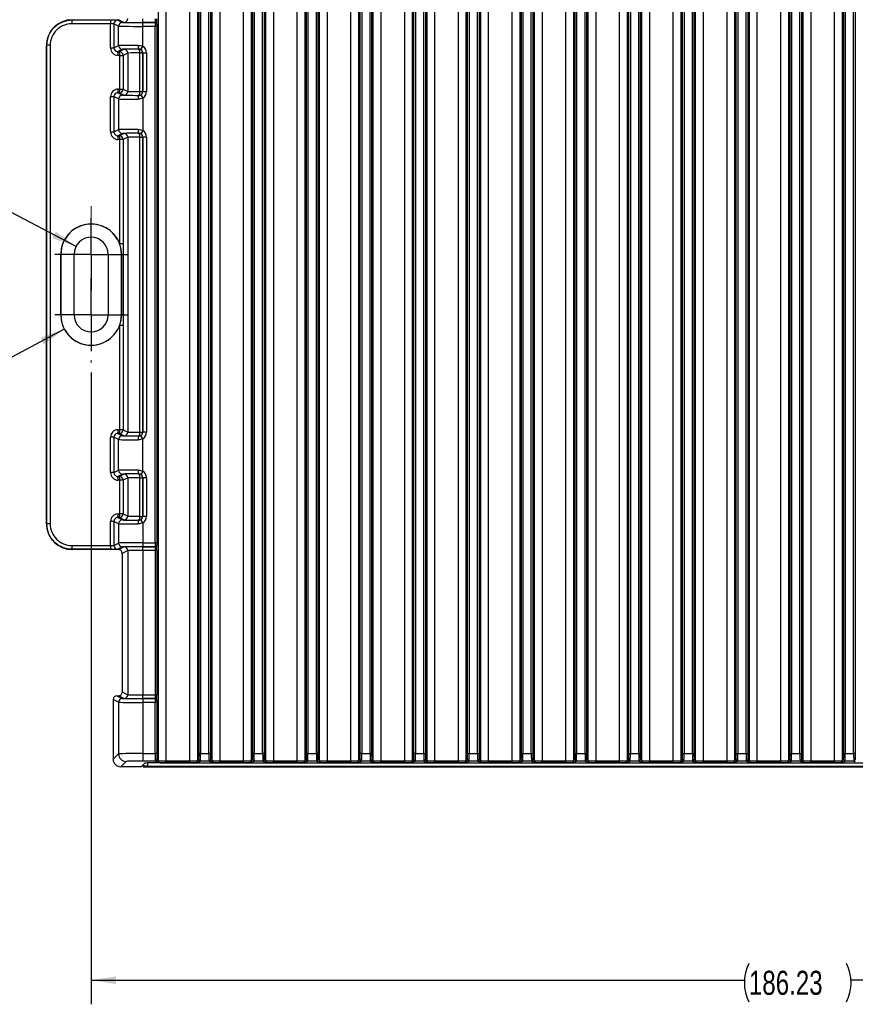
# Model space of a CAD drawing. Header units: millimetres. Extents: x 1 to 863, y 1 to 558.
# Tile 7 of 19: x 131 to 241, y 330 to 460. Entities that reach past the tile are written whole.
import ezdxf

# ---------------------------------------------------------------- set-up
doc = ezdxf.new("R2010")
doc.units = ezdxf.units.MM
doc.linetypes.add('CENTERX2', pattern=[20.32, 12.7, -2.54, 2.54, -2.54])
doc.layers.add('DIMENSIONS', color=7, linetype='Continuous')
doc.styles.add('SLDTEXTSTYLE1', font='TXT', dxfattribs={"width": 0.75})
doc.dimstyles.new('SLDDIMSTYLE0', dxfattribs={"dimtxt": 3.175, "dimasz": 3.302, "dimexe": 0, "dimexo": 0.0625, "dimgap": 0.79375, "dimtad": 0, "dimtih": 1, "dimtoh": 1, "dimrnd": 1e-09, "dimzin": 12, "dimdsep": 46, "dimtxsty": 'SLDTEXTSTYLE1', "dimsah": 1, "dimcen": 0.09, "dimadec": 0, "dimazin": 3, "dimtfac": 1, "dimtofl": 0, "dimtmove": 0, "dimatfit": 3, "dimfxl": 1, "dimfrac": 2, "dimtolj": 1, "dimtzin": 12, "dimarcsym": 0})
doc.dimstyles.new('SLDDIMSTYLE4', dxfattribs={"dimtxt": 3.175, "dimasz": 3.302, "dimexe": 0, "dimexo": 0.0625, "dimgap": 0.79375, "dimtad": 0, "dimtih": 1, "dimtoh": 1, "dimrnd": 1e-09, "dimzin": 4, "dimdsep": 46, "dimtxsty": 'SLDTEXTSTYLE1', "dimsah": 1, "dimcen": 0, "dimadec": 0, "dimazin": 1, "dimtfac": 1, "dimtofl": 0, "dimtmove": 0, "dimatfit": 3, "dimfxl": 1, "dimfrac": 2, "dimtolj": 1, "dimtzin": 12, "dimarcsym": 0})
doc.dimstyles.new('SLDDIMSTYLE5', dxfattribs={"dimtxt": 3.175, "dimasz": 3.302, "dimexe": 0, "dimexo": 0.0625, "dimgap": 0.79375, "dimtad": 0, "dimtih": 1, "dimtoh": 1, "dimdec": 0, "dimrnd": 1e-09, "dimzin": 12, "dimdsep": 46, "dimtxsty": 'SLDTEXTSTYLE1', "dimsah": 1, "dimcen": 0, "dimadec": 0, "dimazin": 3, "dimtfac": 1, "dimtdec": 0, "dimtofl": 0, "dimtmove": 0, "dimatfit": 3, "dimfxl": 1, "dimfrac": 2, "dimtolj": 1, "dimtzin": 12, "dimarcsym": 0})

# ---------------------------------------------------------------- blocks, each defined once
blk = doc.blocks.new('_D_7')
at = {"layer": 'DIMENSIONS'}
for p, q in [((140.32, 413.73), (140.32, 330.28)), ((326.55, 413.73), (326.55, 330.28)), ((140.32, 333.45), (226.65, 333.45)), ((326.55, 333.45), (240.74, 333.45))]:
    blk.add_line(p, q, dxfattribs=at)
for centre, start, end in [((232.29, 333.13), 153.4349, 206.5651), ((235.11, 333.13), 333.4349, 26.5651)]:
    blk.add_arc(centre, 5.64, start, end, dxfattribs=at)
for points in [[(140.32, 333.45), (143.62, 332.95), (143.62, 333.96)], [(326.55, 333.45), (323.25, 333.96), (323.25, 332.95)]]:
    blk.add_solid(points, dxfattribs=at)
at = {"layer": 'DIMENSIONS', "insert": (227.25, 334.71), "char_height": 3.175, "attachment_point": 1, "style": 'SLDTEXTSTYLE1'}
blk.add_mtext('186.23', dxfattribs=at)
blk = doc.blocks.new('_D_8')
at = {"layer": 'DIMENSIONS'}
for p, q in [((127.84, 435.89), (121.49, 435.89)), ((138.33, 430.4), (127.84, 435.89))]:
    blk.add_line(p, q, dxfattribs=at)
for centre, start, end in [((112.99, 435.56), 153.4349, 206.5651), ((115.78, 435.56), 333.4349, 26.5651)]:
    blk.add_arc(centre, 5.71, start, end, dxfattribs=at)
blk.add_solid([(138.33, 430.4), (135.64, 432.38), (135.17, 431.48)], dxfattribs=at)
at = {"layer": 'DIMENSIONS', "char_height": 3.175, "attachment_point": 1, "style": 'SLDTEXTSTYLE1'}
for s, insert in [('%%c', (107.88, 437.1)), ('4.50', (112.67, 437.15))]:
    blk.add_mtext(s, dxfattribs=dict(at, insert=insert))
blk = doc.blocks.new('_D_9')
at = {"layer": 'DIMENSIONS'}
for p, q in [((136.78, 419.46), (124.9, 413.13)), ((124.9, 413.13), (118.55, 413.13))]:
    blk.add_line(p, q, dxfattribs=at)
for centre, start, end in [((115.92, 412.8), 153.4349, 206.5651), ((112.84, 412.8), 333.4349, 26.5651)]:
    blk.add_arc(centre, 5.71, start, end, dxfattribs=at)
blk.add_solid([(136.78, 419.46), (133.63, 418.36), (134.11, 417.46)], dxfattribs=at)
at = {"layer": 'DIMENSIONS', "attachment_point": 1, "style": 'SLDTEXTSTYLE1'}
for s, insert, char_height in [('%%c', (110.82, 414.34), 3.175), ('8', (115.6, 414.39), 3.17)]:
    blk.add_mtext(s, dxfattribs=dict(at, insert=insert, char_height=char_height))
blk = doc.blocks.new('SW_CENTERMARKSYMBOL_3')
at = {"layer": 'DIMENSIONS', "color": 0}
for p, q in [((0, 2.54), (0, 4.79)), ((0, 0), (0, 2.54)), ((-2.54, 0), (-4.79, 0)), ((0, 0), (-2.54, 0)), ((0, 0), (0, -2.54)), ((0, 0), (2.54, 0)), ((2.54, 0), (4.79, 0)), ((0, -2.54), (0, -4.79))]:
    blk.add_line(p, q, dxfattribs=at)
blk = doc.blocks.new('SW_CENTERMARKSYMBOL_4')
at = {"layer": 'DIMENSIONS', "color": 0}
for p, q in [((0, 2.54), (0, 4.79)), ((0, 0), (0, 2.54)), ((-2.54, 0), (-4.79, 0)), ((0, 0), (-2.54, 0)), ((0, 0), (0, -2.54)), ((0, 0), (2.54, 0)), ((2.54, 0), (4.79, 0)), ((0, -2.54), (0, -4.79))]:
    blk.add_line(p, q, dxfattribs=at)

msp = doc.modelspace()

# ---------------------------------------------------------------- linework, layer by layer
at = {"color": 7, "linetype": 'Continuous', "lineweight": 25}
for p, q in [((149.214, 362.465), (149.214, 488.244)), ((150.213, 488.264), (150.213, 362.445)), ((153.363, 362.445), (153.363, 488.264)), ((154.363, 488.244), (154.363, 362.465)), ((156.314, 362.465), (156.314, 488.244)), ((157.313, 488.264), (157.313, 362.445)), ((160.463, 362.445), (160.463, 488.264)), ((161.463, 488.244), (161.463, 362.465)), ((163.414, 362.465), (163.414, 488.244)), ((164.413, 488.264), (164.413, 362.445)), ((167.563, 362.445), (167.563, 488.264)), ((168.563, 488.244), (168.563, 362.465)), ((170.514, 362.465), (170.514, 488.244)), ((171.513, 488.264), (171.513, 362.445)), ((174.663, 362.445), (174.663, 488.264)), ((175.663, 488.244), (175.663, 362.465)), ((177.614, 362.465), (177.614, 488.244)), ((178.613, 488.264), (178.613, 362.445)), ((181.763, 362.445), (181.763, 488.264)), ((182.763, 488.244), (182.763, 362.465)), ((184.714, 362.465), (184.714, 488.244)), ((185.713, 488.264), (185.713, 362.445)), ((188.863, 362.445), (188.863, 488.264)), ((189.863, 488.244), (189.863, 362.465)), ((191.814, 362.465), (191.814, 488.244)), ((192.813, 488.264), (192.813, 362.445)), ((195.963, 362.445), (195.963, 488.264)), ((196.963, 488.244), (196.963, 362.465)), ((198.914, 362.465), (198.914, 488.244)), ((199.913, 488.264), (199.913, 362.445)), ((203.063, 362.445), (203.063, 488.264)), ((204.063, 488.244), (204.063, 362.465)), ((206.014, 362.465), (206.014, 488.244)), ((207.013, 488.264), (207.013, 362.445)), ((210.163, 362.445), (210.163, 488.264)), ((211.163, 488.244), (211.163, 362.465)), ((213.114, 362.465), (213.114, 488.244)), ((214.113, 488.264), (214.113, 362.445)), ((217.263, 362.445), (217.263, 488.264)), ((218.263, 488.244), (218.263, 362.465)), ((220.214, 362.465), (220.214, 488.244)), ((221.213, 488.264), (221.213, 362.445)), ((224.363, 362.445), (224.363, 488.264)), ((225.363, 488.244), (225.363, 362.465)), ((227.314, 362.465), (227.314, 488.244)), ((228.313, 488.264), (228.313, 362.445)), ((231.463, 362.445), (231.463, 488.264)), ((232.463, 488.244), (232.463, 362.465)), ((234.414, 362.465), (234.414, 488.244)), ((235.413, 488.264), (235.413, 362.445)), ((238.563, 362.445), (238.563, 488.264)), ((239.563, 488.244), (239.563, 362.465)), ((154.583, 363.405), (154.583, 487.304)), ((154.783, 487.304), (154.783, 363.405)), ((155.893, 363.405), (155.893, 487.304)), ((156.093, 487.304), (156.093, 363.405)), ((161.683, 363.405), (161.683, 487.304)), ((161.883, 487.304), (161.883, 363.405)), ((162.993, 363.405), (162.993, 487.304)), ((163.193, 487.304), (163.193, 363.405)), ((168.783, 363.405), (168.783, 487.304)), ((168.983, 487.304), (168.983, 363.405)), ((170.093, 363.405), (170.093, 487.304)), ((170.293, 487.304), (170.293, 363.405)), ((175.883, 363.405), (175.883, 487.304)), ((176.083, 487.304), (176.083, 363.405)), ((177.193, 363.405), (177.193, 487.304)), ((177.393, 487.304), (177.393, 363.405)), ((182.983, 363.405), (182.983, 487.304)), ((183.183, 487.304), (183.183, 363.405)), ((184.293, 363.405), (184.293, 487.304)), ((184.493, 487.304), (184.493, 363.405)), ((190.083, 363.405), (190.083, 487.304)), ((190.283, 487.304), (190.283, 363.405)), ((191.393, 363.405), (191.393, 487.304)), ((191.593, 487.304), (191.593, 363.405)), ((197.183, 363.405), (197.183, 487.304)), ((197.383, 487.304), (197.383, 363.405)), ((198.493, 363.405), (198.493, 487.304)), ((198.693, 487.304), (198.693, 363.405)), ((204.283, 363.405), (204.283, 487.304)), ((204.483, 487.304), (204.483, 363.405)), ((205.593, 363.405), (205.593, 487.304)), ((205.793, 487.304), (205.793, 363.405)), ((211.383, 363.405), (211.383, 487.304)), ((211.583, 487.304), (211.583, 363.405)), ((212.693, 363.405), (212.693, 487.304)), ((212.893, 487.304), (212.893, 363.405)), ((218.483, 363.405), (218.483, 487.304)), ((218.683, 487.304), (218.683, 363.405)), ((219.793, 363.405), (219.793, 487.304)), ((219.993, 487.304), (219.993, 363.405)), ((225.583, 363.405), (225.583, 487.304)), ((225.783, 487.304), (225.783, 363.405)), ((226.893, 363.405), (226.893, 487.304)), ((227.093, 487.304), (227.093, 363.405)), ((232.683, 363.405), (232.683, 487.304)), ((232.883, 487.304), (232.883, 363.405)), ((233.993, 363.405), (233.993, 487.304)), ((234.193, 487.304), (234.193, 363.405)), ((239.783, 363.405), (239.783, 487.304)), ((239.983, 487.304), (239.983, 363.405)), ((241.093, 363.405), (241.093, 487.304)), ((241.293, 487.304), (241.293, 363.405)), ((147.154, 459.974), (147.154, 460.474)), ((142.894, 459.813), (137.764, 459.818)), ((137.823, 460.318), (137.823, 460.353)), ((137.823, 460.353), (143.938, 460.353)), ((137.823, 460.318), (142.953, 460.313)), ((142.894, 456.635), (142.894, 459.813)), ((143.951, 459.497), (143.336, 459.804)), ((143.336, 459.804), (143.336, 456.635)), ((143.836, 460.304), (144.451, 459.997)), ((144.654, 459.995), (143.938, 460.353)), ((143.951, 456.942), (143.951, 459.497)), ((147.154, 459.474), (147.154, 459.974)), ((147.154, 459.974), (148.801, 459.974)), ((148.801, 459.974), (147.154, 459.974)), ((147.154, 456.829), (147.154, 459.474)), ((148.793, 459.474), (147.154, 459.474)), ((148.793, 391.235), (148.793, 459.474)), ((148.993, 459.474), (148.793, 459.474)), ((148.801, 459.974), (148.801, 459.974)), ((148.993, 459.474), (148.993, 391.235)), ((149.001, 459.774), (149, 459.774)), ((134.471, 456.969), (134.439, 456.969)), ((134.439, 393.739), (134.439, 456.969)), ((134.913, 456.969), (134.471, 456.969)), ((134.471, 393.739), (134.471, 456.969)), ((134.913, 456.969), (134.913, 393.739)), ((142.894, 456.635), (143.336, 456.635)), ((143.336, 456.635), (143.951, 456.942)), ((146.902, 456.397), (147.154, 456.829)), ((144.451, 456.442), (143.838, 456.136)), ((143.838, 456.136), (144.039, 456.136)), ((144.097, 455.636), (143.897, 455.636)), ((144.039, 456.136), (144.654, 456.444)), ((144.097, 455.636), (144.539, 455.636)), ((144.097, 451.188), (144.097, 455.636)), ((145.154, 455.944), (144.539, 455.636)), ((144.539, 455.636), (144.539, 451.188)), ((145.154, 455.944), (145.154, 450.88)), ((146.649, 456.465), (146.649, 456.465)), ((146.75, 455.965), (147.149, 455.965)), ((146.75, 450.859), (146.75, 455.965)), ((147.149, 455.965), (147.649, 455.965)), ((147.149, 450.859), (147.149, 455.965)), ((147.149, 455.965), (147.149, 455.965)), ((147.149, 455.965), (147.149, 450.859)), ((147.649, 455.965), (147.649, 450.859)), ((142.894, 450.189), (143.336, 450.189)), ((142.894, 445.52), (142.894, 450.189)), ((143.951, 449.882), (143.336, 450.189)), ((143.336, 450.189), (143.336, 445.52)), ((144.039, 450.688), (143.838, 450.688)), ((143.838, 450.688), (144.451, 450.382)), ((143.897, 451.188), (144.097, 451.188)), ((144.654, 450.38), (144.039, 450.688)), ((144.097, 451.188), (144.539, 451.188)), ((144.539, 451.188), (145.154, 450.88)), ((146.649, 450.359), (146.649, 450.359)), ((146.75, 450.859), (147.149, 450.859)), ((146.902, 450.427), (147.154, 449.995)), ((147.149, 450.859), (147.649, 450.859)), ((147.149, 450.859), (147.149, 450.859)), ((143.951, 449.882), (143.951, 445.827)), ((147.154, 449.995), (147.154, 445.714)), ((142.894, 445.52), (143.336, 445.52)), ((143.336, 445.52), (143.951, 445.827)), ((144.451, 445.327), (143.838, 445.021)), ((143.838, 445.021), (144.039, 445.021)), ((144.039, 445.021), (144.654, 445.329)), ((146.649, 445.35), (146.649, 445.35)), ((147.154, 445.714), (146.902, 445.282)), ((144.097, 444.521), (143.897, 444.521)), ((144.539, 444.521), (144.097, 444.521)), ((144.097, 430.738), (144.097, 444.521)), ((145.154, 444.829), (144.539, 444.521)), ((144.539, 444.521), (144.539, 430.738)), ((145.154, 444.829), (145.154, 405.88)), ((146.75, 444.85), (147.149, 444.85)), ((146.75, 405.859), (146.75, 444.85)), ((147.649, 444.85), (147.149, 444.85)), ((147.149, 405.859), (147.149, 444.85)), ((147.149, 444.85), (147.149, 444.85)), ((147.149, 444.85), (147.149, 405.859)), ((147.649, 444.85), (147.649, 405.859)), ((144.539, 430.738), (144.097, 430.738)), ((136.311, 429.354), (136.323, 429.354)), ((136.311, 421.354), (136.311, 429.354)), ((136.323, 429.354), (136.323, 421.354)), ((138.073, 421.354), (138.073, 429.354)), ((142.573, 429.354), (142.573, 421.354)), ((144.343, 429.354), (144.323, 429.354)), ((144.323, 421.354), (144.323, 429.354)), ((144.537, 429.354), (144.343, 429.354)), ((144.343, 429.354), (144.343, 421.354)), ((144.537, 429.354), (144.537, 421.354)), ((136.311, 421.354), (136.323, 421.354)), ((144.343, 421.354), (144.323, 421.354)), ((144.537, 421.354), (144.343, 421.354)), ((144.539, 419.971), (144.097, 419.971)), ((144.097, 406.188), (144.097, 419.971)), ((144.539, 419.971), (144.539, 406.188)), ((143.897, 406.188), (144.097, 406.188)), ((144.539, 406.188), (144.097, 406.188)), ((144.539, 406.188), (145.154, 405.88)), ((146.75, 405.859), (147.149, 405.859)), ((147.649, 405.859), (147.149, 405.859)), ((147.149, 405.859), (147.149, 405.859)), ((143.336, 405.189), (142.894, 405.189)), ((142.894, 400.52), (142.894, 405.189)), ((143.951, 404.882), (143.336, 405.189)), ((143.336, 405.189), (143.336, 400.52)), ((143.838, 405.688), (144.451, 405.382)), ((144.039, 405.688), (143.838, 405.688)), ((143.951, 400.827), (143.951, 404.882)), ((144.654, 405.38), (144.039, 405.688)), ((146.649, 405.359), (146.649, 405.359)), ((147.154, 404.995), (146.902, 405.427)), ((147.154, 400.714), (147.154, 404.995)), ((143.336, 400.52), (143.951, 400.827)), ((147.154, 400.714), (146.902, 400.282)), ((143.336, 400.52), (142.894, 400.52)), ((144.451, 400.327), (143.838, 400.021)), ((143.838, 400.021), (144.039, 400.021)), ((144.097, 399.521), (143.897, 399.521)), ((144.039, 400.021), (144.654, 400.329)), ((144.539, 399.521), (144.097, 399.521)), ((144.097, 395.073), (144.097, 399.521)), ((145.154, 399.829), (144.539, 399.521)), ((144.539, 399.521), (144.539, 395.073)), ((145.154, 399.829), (145.154, 394.765)), ((146.649, 400.35), (146.649, 400.35)), ((146.75, 399.85), (147.149, 399.85)), ((146.75, 394.744), (146.75, 399.85)), ((147.649, 399.85), (147.149, 399.85)), ((147.149, 394.744), (147.149, 399.85)), ((147.149, 399.85), (147.149, 399.85)), ((147.149, 399.85), (147.149, 394.744)), ((147.649, 399.85), (147.649, 394.744)), ((143.838, 394.573), (144.451, 394.267)), ((144.039, 394.573), (143.838, 394.573)), ((143.897, 395.073), (144.097, 395.073)), ((144.654, 394.265), (144.039, 394.573)), ((144.539, 395.073), (144.097, 395.073)), ((144.539, 395.073), (145.154, 394.765)), ((146.649, 394.244), (146.649, 394.244)), ((146.75, 394.744), (147.149, 394.744)), ((147.154, 393.88), (146.902, 394.312)), ((147.649, 394.744), (147.149, 394.744)), ((147.149, 394.744), (147.149, 394.744)), ((134.471, 393.739), (134.439, 393.739)), ((134.913, 393.739), (134.471, 393.739)), ((143.336, 394.074), (142.894, 394.074)), ((142.894, 390.896), (142.894, 394.074)), ((143.951, 393.767), (143.336, 394.074)), ((143.336, 394.074), (143.336, 390.905)), ((143.951, 393.767), (143.951, 391.212)), ((147.154, 393.88), (147.154, 391.235)), ((137.764, 390.891), (142.894, 390.896)), ((142.953, 390.396), (137.823, 390.391)), ((137.823, 390.391), (137.823, 390.356)), ((143.938, 390.356), (137.823, 390.356)), ((143.336, 390.905), (143.951, 391.212)), ((144.451, 390.712), (143.836, 390.405)), ((143.938, 390.356), (144.654, 390.714)), ((147.154, 391.235), (148.793, 391.235)), ((147.154, 391.235), (147.154, 390.735)), ((148.801, 390.735), (147.154, 390.735)), ((147.154, 390.735), (148.801, 390.735)), ((147.154, 390.235), (147.154, 390.735)), ((148.818, 390.235), (147.154, 390.235)), ((147.154, 390.235), (147.154, 371.159)), ((148.993, 391.235), (148.793, 391.235)), ((148.801, 390.735), (148.801, 390.735)), ((149.018, 390.235), (148.818, 390.235)), ((148.818, 371.159), (148.818, 390.235)), ((149, 390.935), (149.001, 390.935)), ((149.018, 390.235), (149.018, 371.159)), ((145.154, 390.214), (144.438, 389.856)), ((144.438, 389.856), (144.438, 371.538)), ((145.154, 390.214), (145.154, 371.18)), ((143.738, 371.038), (144.451, 370.682)), ((143.738, 371.038), (143.938, 371.038)), ((144.654, 370.68), (143.938, 371.038)), ((144.438, 371.538), (145.154, 371.18)), ((147.154, 370.659), (147.154, 371.159)), ((147.154, 371.159), (148.818, 371.159)), ((149.018, 371.159), (148.818, 371.159)), ((143.951, 370.182), (143.238, 370.539)), ((143.238, 370.539), (143.238, 362.654)), ((143.951, 370.182), (143.951, 363.367)), ((147.154, 370.659), (147.154, 370.159)), ((147.154, 370.659), (148.801, 370.659)), ((148.801, 370.659), (147.154, 370.659)), ((147.154, 370.159), (147.154, 363.405)), ((148.793, 370.159), (147.154, 370.159)), ((148.993, 370.159), (148.793, 370.159)), ((148.793, 363.405), (148.793, 370.159)), ((148.801, 370.659), (148.801, 370.659)), ((148.993, 370.159), (148.993, 363.405)), ((149.001, 370.459), (149, 370.459)), ((143.238, 362.654), (143.951, 363.367)), ((147.154, 363.405), (148.793, 363.405)), ((147.154, 363.405), (147.154, 362.405)), ((148.993, 363.405), (148.793, 363.405)), ((154.783, 363.405), (154.583, 363.405)), ((154.783, 363.405), (155.893, 363.405)), ((156.093, 363.405), (155.893, 363.405)), ((161.883, 363.405), (161.683, 363.405)), ((161.883, 363.405), (162.993, 363.405)), ((163.193, 363.405), (162.993, 363.405)), ((168.983, 363.405), (168.783, 363.405)), ((168.983, 363.405), (170.093, 363.405)), ((170.293, 363.405), (170.093, 363.405)), ((176.083, 363.405), (175.883, 363.405)), ((176.083, 363.405), (177.193, 363.405)), ((177.393, 363.405), (177.193, 363.405)), ((183.183, 363.405), (182.983, 363.405)), ((183.183, 363.405), (184.293, 363.405)), ((184.293, 363.405), (184.493, 363.405)), ((190.083, 363.405), (190.283, 363.405)), ((190.283, 363.405), (191.393, 363.405)), ((191.393, 363.405), (191.593, 363.405)), ((197.183, 363.405), (197.383, 363.405)), ((197.383, 363.405), (198.493, 363.405)), ((198.493, 363.405), (198.693, 363.405)), ((204.283, 363.405), (204.483, 363.405)), ((204.483, 363.405), (205.593, 363.405)), ((205.593, 363.405), (205.793, 363.405)), ((211.383, 363.405), (211.583, 363.405)), ((211.583, 363.405), (212.693, 363.405)), ((212.693, 363.405), (212.893, 363.405)), ((218.483, 363.405), (218.683, 363.405)), ((218.683, 363.405), (219.793, 363.405)), ((219.793, 363.405), (219.993, 363.405)), ((225.583, 363.405), (225.783, 363.405)), ((225.783, 363.405), (226.893, 363.405)), ((226.893, 363.405), (227.093, 363.405)), ((232.683, 363.405), (232.883, 363.405)), ((232.883, 363.405), (233.993, 363.405)), ((233.993, 363.405), (234.193, 363.405)), ((239.783, 363.405), (239.983, 363.405)), ((239.983, 363.405), (241.093, 363.405)), ((241.293, 363.405), (241.093, 363.405)), ((144.951, 362.368), (144.237, 361.654)), ((146.938, 361.654), (144.237, 361.654)), ((147.428, 362.144), (146.938, 361.654)), ((148.813, 362.405), (147.154, 362.405)), ((147.201, 361.918), (147.205, 361.672)), ((147.267, 361.733), (147.205, 361.672)), ((147.205, 361.672), (319.671, 361.672)), ((147.267, 361.733), (147.267, 361.983)), ((147.767, 362.163), (147.767, 361.742)), ((147.767, 361.742), (319.109, 361.742)), ((149.014, 362.265), (148.813, 362.405)), ((149.013, 362.605), (149.214, 362.465)), ((149.427, 362.178), (317.449, 362.178)), ((150.213, 362.245), (150.213, 362.445)), ((150.213, 362.445), (153.363, 362.445)), ((153.363, 362.245), (150.213, 362.245)), ((153.363, 362.245), (153.363, 362.445)), ((154.363, 362.465), (154.564, 362.605)), ((154.764, 362.405), (154.562, 362.265)), ((155.913, 362.405), (154.764, 362.405)), ((156.114, 362.265), (155.913, 362.405)), ((156.113, 362.605), (156.314, 362.465)), ((157.313, 362.245), (157.313, 362.445)), ((157.313, 362.445), (160.463, 362.445)), ((160.463, 362.245), (157.313, 362.245)), ((160.463, 362.245), (160.463, 362.445)), ((161.463, 362.465), (161.664, 362.605)), ((161.864, 362.405), (161.662, 362.265)), ((163.013, 362.405), (161.864, 362.405)), ((163.214, 362.265), (163.013, 362.405)), ((163.213, 362.605), (163.414, 362.465)), ((164.413, 362.245), (164.413, 362.445)), ((164.413, 362.445), (167.563, 362.445)), ((167.563, 362.245), (164.413, 362.245)), ((167.563, 362.245), (167.563, 362.445)), ((168.563, 362.465), (168.764, 362.605)), ((168.964, 362.405), (168.762, 362.265)), ((170.113, 362.405), (168.964, 362.405)), ((170.314, 362.265), (170.113, 362.405)), ((170.313, 362.605), (170.514, 362.465)), ((171.513, 362.245), (171.513, 362.445)), ((171.513, 362.445), (174.663, 362.445)), ((174.663, 362.245), (171.513, 362.245)), ((174.663, 362.245), (174.663, 362.445)), ((175.663, 362.465), (175.864, 362.605)), ((176.064, 362.405), (175.862, 362.265)), ((177.213, 362.405), (176.064, 362.405)), ((177.414, 362.265), (177.213, 362.405)), ((177.413, 362.605), (177.614, 362.465)), ((178.613, 362.245), (178.613, 362.445)), ((178.613, 362.445), (181.763, 362.445)), ((181.763, 362.245), (178.613, 362.245)), ((181.763, 362.245), (181.763, 362.445)), ((182.763, 362.465), (182.964, 362.605)), ((183.164, 362.405), (182.962, 362.265)), ((184.313, 362.405), (183.164, 362.405)), ((184.514, 362.265), (184.313, 362.405)), ((184.513, 362.605), (184.714, 362.465)), ((185.713, 362.245), (185.713, 362.445)), ((185.713, 362.445), (188.863, 362.445)), ((188.863, 362.245), (185.713, 362.245)), ((188.863, 362.245), (188.863, 362.445)), ((189.863, 362.465), (190.064, 362.605)), ((190.264, 362.405), (190.062, 362.265)), ((191.413, 362.405), (190.264, 362.405)), ((191.614, 362.265), (191.413, 362.405)), ((191.613, 362.605), (191.814, 362.465)), ((192.813, 362.245), (192.813, 362.445)), ((192.813, 362.445), (195.963, 362.445)), ((195.963, 362.245), (192.813, 362.245)), ((195.963, 362.245), (195.963, 362.445)), ((196.963, 362.465), (197.164, 362.605)), ((197.364, 362.405), (197.162, 362.265)), ((198.513, 362.405), (197.364, 362.405)), ((198.714, 362.265), (198.513, 362.405)), ((198.713, 362.605), (198.914, 362.465)), ((199.913, 362.245), (199.913, 362.445)), ((199.913, 362.445), (203.063, 362.445)), ((203.063, 362.245), (199.913, 362.245)), ((203.063, 362.245), (203.063, 362.445)), ((204.063, 362.465), (204.264, 362.605)), ((204.464, 362.405), (204.262, 362.265)), ((205.613, 362.405), (204.464, 362.405)), ((205.814, 362.265), (205.613, 362.405)), ((205.813, 362.605), (206.014, 362.465)), ((207.013, 362.245), (207.013, 362.445)), ((207.013, 362.445), (210.163, 362.445)), ((210.163, 362.245), (207.013, 362.245)), ((210.163, 362.245), (210.163, 362.445)), ((211.163, 362.465), (211.364, 362.605)), ((211.564, 362.405), (211.362, 362.265)), ((212.713, 362.405), (211.564, 362.405)), ((212.914, 362.265), (212.713, 362.405)), ((212.913, 362.605), (213.114, 362.465)), ((214.113, 362.245), (214.113, 362.445)), ((214.113, 362.445), (217.263, 362.445)), ((217.263, 362.245), (214.113, 362.245)), ((217.263, 362.245), (217.263, 362.445)), ((218.263, 362.465), (218.464, 362.605)), ((218.664, 362.405), (218.462, 362.265)), ((219.813, 362.405), (218.664, 362.405)), ((220.014, 362.265), (219.813, 362.405)), ((220.013, 362.605), (220.214, 362.465)), ((221.213, 362.245), (221.213, 362.445)), ((221.213, 362.445), (224.363, 362.445)), ((224.363, 362.245), (221.213, 362.245)), ((224.363, 362.245), (224.363, 362.445)), ((225.363, 362.465), (225.564, 362.605)), ((225.764, 362.405), (225.562, 362.265)), ((226.913, 362.405), (225.764, 362.405)), ((227.114, 362.265), (226.913, 362.405)), ((227.113, 362.605), (227.314, 362.465)), ((228.313, 362.245), (228.313, 362.445)), ((228.313, 362.445), (231.463, 362.445)), ((231.463, 362.245), (228.313, 362.245)), ((231.463, 362.245), (231.463, 362.445)), ((232.463, 362.465), (232.664, 362.605)), ((232.864, 362.405), (232.662, 362.265)), ((234.013, 362.405), (232.864, 362.405)), ((234.214, 362.265), (234.013, 362.405)), ((234.213, 362.605), (234.414, 362.465)), ((235.413, 362.245), (235.413, 362.445)), ((235.413, 362.445), (238.563, 362.445)), ((238.563, 362.245), (235.413, 362.245)), ((238.563, 362.245), (238.563, 362.445)), ((239.563, 362.465), (239.764, 362.605)), ((239.964, 362.405), (239.762, 362.265)), ((241.113, 362.405), (239.964, 362.405)), ((241.314, 362.265), (241.113, 362.405))]:
    msp.add_line(p, q, dxfattribs=at)
for centre, radius, start, end in [((144.654, 460.495), 0.5, 270.01349, 359.99305), ((137.823, 456.969), 3.384, 90, 180), ((137.761, 456.969), 2.849, 89.94121, 180), ((138.901, 459.939), 1.143, 160.61657, 186.06289), ((144.031, 459.934), 1.143, 160.61657, 186.06289), ((143.836, 459.804), 0.5, 90.01349, 179.99305), ((144.451, 459.497), 0.5, 90.01349, 179.99305), ((148.8, 459.774), 0.2, 0.00678, 89.97751), ((148.801, 459.774), 0.2, 0.00678, 89.97751), ((144.451, 456.942), 0.5, 180.00695, 269.98651), ((147.309, 456.847), 0.763, 171.09817, 210.05204), ((142.76, 455.756), 1.143, 353.93711, 19.38343), ((144.039, 455.636), 0.5, 0.00695, 89.98651), ((142.961, 455.757), 1.143, 353.93711, 19.38343), ((144.654, 455.944), 0.5, 0.00695, 89.98651), ((146.649, 455.965), 0.5, 0.00511, 89.99489), ((146.042, 456.082), 0.717, 350.59043, 32.24316), ((142.76, 451.067), 1.143, 340.61657, 6.06289), ((144.451, 449.882), 0.5, 90.01349, 179.99305), ((144.039, 451.188), 0.5, 270.01349, 359.99305), ((142.961, 451.067), 1.143, 340.61657, 6.06289), ((144.654, 450.88), 0.5, 270.01349, 359.99305), ((147.309, 449.977), 0.763, 149.94796, 188.90183), ((146.649, 450.859), 0.5, 270.00511, 359.99489), ((146.042, 450.742), 0.717, 327.75684, 9.40957), ((142.76, 444.641), 1.143, 353.93711, 19.38343), ((144.451, 445.827), 0.5, 180.00695, 269.98651), ((144.039, 444.521), 0.5, 0.00695, 89.98651), ((142.961, 444.642), 1.143, 353.93711, 19.38343), ((144.654, 444.829), 0.5, 0.00695, 89.98651), ((147.309, 445.732), 0.763, 171.09817, 210.05204), ((146.649, 444.85), 0.5, 0.00511, 89.99489), ((146.042, 444.967), 0.717, 350.59043, 32.24316), ((140.327, 429.354), 4.016, 20.15459, 180), ((140.323, 429.354), 4, 0, 180), ((140.323, 429.354), 2.25, 0, 180), ((140.327, 429.354), 4.016, 0, 20.15459), ((140.327, 421.354), 4.016, 180, 339.84541), ((140.323, 421.354), 4, 180, 0), ((140.323, 421.354), 2.25, 180, 360), ((140.327, 421.354), 4.016, 339.84541, 0), ((142.76, 406.067), 1.143, 340.61657, 6.06289), ((144.039, 406.188), 0.5, 270.01349, 359.99305), ((142.961, 406.067), 1.143, 340.61657, 6.06289), ((144.654, 405.88), 0.5, 270.01349, 359.99305), ((146.649, 405.859), 0.5, 270.00511, 359.99489), ((146.042, 405.742), 0.717, 327.75684, 9.40957), ((144.451, 404.882), 0.5, 90.01349, 179.99305), ((147.309, 404.977), 0.763, 149.94796, 188.90183), ((144.451, 400.827), 0.5, 180.00695, 269.98651), ((147.309, 400.732), 0.763, 171.09817, 210.05204), ((142.76, 399.641), 1.143, 353.93711, 19.38343), ((144.039, 399.521), 0.5, 0.00695, 89.98651), ((142.961, 399.642), 1.143, 353.93711, 19.38343), ((144.654, 399.829), 0.5, 0.00695, 89.98651), ((146.649, 399.85), 0.5, 0.00511, 89.99489), ((146.042, 399.967), 0.717, 350.59043, 32.24316), ((142.76, 394.952), 1.143, 340.61657, 6.06289), ((144.451, 393.767), 0.5, 90.01349, 179.99305), ((144.039, 395.073), 0.5, 270.01349, 359.99305), ((142.961, 394.952), 1.143, 340.61657, 6.06289), ((144.654, 394.765), 0.5, 270.01349, 359.99305), ((147.309, 393.862), 0.763, 149.94796, 188.90183), ((146.649, 394.744), 0.5, 270.00511, 359.99489), ((146.042, 394.627), 0.717, 327.75684, 9.40957), ((137.823, 393.739), 3.384, 180, 270), ((137.761, 393.739), 2.849, 180, 270.05879), ((138.901, 390.77), 1.143, 173.93711, 199.38343), ((144.031, 390.775), 1.143, 173.93711, 199.38343), ((143.836, 390.905), 0.5, 180.00695, 269.98651), ((144.451, 391.212), 0.5, 180.00695, 269.98651), ((144.654, 390.214), 0.5, 0.00695, 89.98651), ((148.8, 390.935), 0.2, 270.02249, 359.99322), ((148.801, 390.935), 0.2, 270.02249, 359.99322), ((144.654, 371.18), 0.5, 270.01349, 359.99305), ((144.451, 370.182), 0.5, 90.01349, 179.99305), ((148.8, 370.459), 0.2, 0.00678, 89.97751), ((148.801, 370.459), 0.2, 0.00678, 89.97751), ((144.951, 363.368), 1, 180.02044, 269.97956), ((148.813, 362.605), 0.2, 270.03385, 359.97532), ((149.014, 362.465), 0.2, 270.03385, 359.97532), ((154.563, 362.465), 0.2, 180.02468, 269.96615), ((154.764, 362.605), 0.2, 180.02468, 269.96615), ((155.913, 362.605), 0.2, 270.03385, 359.97532), ((156.114, 362.465), 0.2, 270.03385, 359.97532), ((161.663, 362.465), 0.2, 180.02468, 269.96615), ((161.864, 362.605), 0.2, 180.02468, 269.96615), ((163.013, 362.605), 0.2, 270.03385, 359.97532), ((163.214, 362.465), 0.2, 270.03385, 359.97532), ((168.763, 362.465), 0.2, 180.02468, 269.96615), ((168.964, 362.605), 0.2, 180.02468, 269.96615), ((170.113, 362.605), 0.2, 270.03385, 359.97532), ((170.314, 362.465), 0.2, 270.03385, 359.97532), ((175.863, 362.465), 0.2, 180.02468, 269.96615), ((176.064, 362.605), 0.2, 180.02468, 269.96615), ((177.213, 362.605), 0.2, 270.03385, 359.97532), ((177.414, 362.465), 0.2, 270.03385, 359.97532), ((182.963, 362.465), 0.2, 180.02468, 269.96615), ((183.164, 362.605), 0.2, 180.02468, 269.96615), ((184.313, 362.605), 0.2, 270.03385, 359.97532), ((184.514, 362.465), 0.2, 270.03385, 359.97532), ((190.063, 362.465), 0.2, 180.02468, 269.96615), ((190.264, 362.605), 0.2, 180.02468, 269.96615), ((191.413, 362.605), 0.2, 270.03385, 359.97532), ((191.614, 362.465), 0.2, 270.03385, 359.97532), ((197.163, 362.465), 0.2, 180.02468, 269.96615), ((197.364, 362.605), 0.2, 180.02468, 269.96615), ((198.513, 362.605), 0.2, 270.03385, 359.97532), ((198.714, 362.465), 0.2, 270.03385, 359.97532), ((204.263, 362.465), 0.2, 180.02468, 269.96615), ((204.464, 362.605), 0.2, 180.02468, 269.96615), ((205.613, 362.605), 0.2, 270.03385, 359.97532), ((205.814, 362.465), 0.2, 270.03385, 359.97532), ((211.363, 362.465), 0.2, 180.02468, 269.96615), ((211.564, 362.605), 0.2, 180.02468, 269.96615), ((212.713, 362.605), 0.2, 270.03385, 359.97532), ((212.914, 362.465), 0.2, 270.03385, 359.97532), ((218.463, 362.465), 0.2, 180.02468, 269.96615), ((218.664, 362.605), 0.2, 180.02468, 269.96615), ((219.813, 362.605), 0.2, 270.03385, 359.97532), ((220.014, 362.465), 0.2, 270.03385, 359.97532), ((225.563, 362.465), 0.2, 180.02468, 269.96615), ((225.764, 362.605), 0.2, 180.02468, 269.96615), ((226.913, 362.605), 0.2, 270.03385, 359.97532), ((227.114, 362.465), 0.2, 270.03385, 359.97532), ((232.663, 362.465), 0.2, 180.02468, 269.96615), ((232.864, 362.605), 0.2, 180.02468, 269.96615), ((234.013, 362.605), 0.2, 270.03385, 359.97532), ((234.214, 362.465), 0.2, 270.03385, 359.97532), ((239.763, 362.465), 0.2, 180.02468, 269.96615), ((239.964, 362.605), 0.2, 180.02468, 269.96615), ((241.113, 362.605), 0.2, 270.03385, 359.97532)]:
    msp.add_arc(centre, radius, start, end, dxfattribs=at)
for centre, major_axis, ratio, start_param, end_param in [((148.801, 460.474), (0, 0.5), 0.035, 3.1503193, 4.712389), ((149.001, 460.474), (0, 0.7), 0.025, 3.1503193, 4.712389), ((142.836, 459.804), (0.5, 0), 0.0174537, 0.0174533, 1.4537638), ((142.836, 460.304), (1, 0), 0.0087269, 0.0174533, 1.4537638), ((147.154, 459.497), (3.204, 0), 0.0073648, 3.1590459, 4.712389), ((147.154, 459.997), (2.704, 0), 0.0087269, 3.1590459, 4.712389), ((147.154, 459.996), (2.5, 0), 0.0087269, 3.1590459, 4.712389), ((148.801, 459.474), (0, 0.5), 0.015, 0.0087266, 1.5707963), ((149.001, 459.474), (0, 0.3), 0.025, 0.0087266, 1.5707963), ((143.897, 456.636), (0.971, 0.247), 0.9975346, 2.8928509, 4.4634949), ((143.838, 456.636), (0.486, 0.128), 0.9949088, 2.8853667, 4.4560107), ((147.154, 456.942), (3.204, 0), 0.0073648, 1.7585862, 3.1241394), ((146.649, 455.965), (-0.707, -0.707), 0.9999239, 2.3562326, 3.3983845), ((147.154, 456.442), (2.704, 0), 0.0087269, 1.7585862, 3.1241394), ((147.154, 456.443), (2.5, 0), 0.0087269, 1.7741273, 3.1241394), ((147.154, 455.943), (2, 0), 0.0109086, 1.7741273, 3.1241394), ((146.649, 455.965), (0.354, 0.354), 0.9997716, 5.4978252, 6.5399771), ((143.897, 450.188), (0.971, -0.247), 0.9975346, 1.8196904, 3.3903344), ((143.838, 450.188), (0.486, -0.128), 0.9949088, 1.8271746, 3.3978186), ((147.154, 450.382), (2.704, 0), 0.0087269, 3.1590459, 4.5245991), ((147.154, 450.381), (2.5, 0), 0.0087269, 3.1590459, 4.509058), ((147.154, 450.881), (2, 0), 0.0109086, 3.1590459, 4.509058), ((146.649, 450.859), (0.354, -0.354), 0.9997716, 6.0263935, 7.0685454), ((146.649, 450.859), (-0.707, 0.707), 0.9999239, 2.8848008, 3.9269527), ((147.154, 449.882), (3.204, 0), 0.0073648, 3.1590459, 4.5245991), ((143.897, 445.521), (0.971, 0.247), 0.9975346, 2.8928509, 4.4634949), ((143.838, 445.521), (0.486, 0.128), 0.9949088, 2.8853667, 4.4560107), ((147.154, 445.827), (3.204, 0), 0.0073648, 1.7585862, 3.1241394), ((147.154, 445.327), (2.704, 0), 0.0087269, 1.7585862, 3.1241394), ((147.154, 445.328), (2.5, 0), 0.0087269, 1.7741273, 3.1241394), ((146.649, 444.85), (0.354, 0.354), 0.9997716, 5.4978252, 6.5399771), ((146.649, 444.85), (-0.707, -0.707), 0.9999239, 2.3562326, 3.3983845), ((147.154, 444.828), (2, 0), 0.0109086, 1.7741273, 3.1241394), ((143.897, 405.188), (0.971, -0.247), 0.9975346, 1.8196904, 3.3903344), ((147.154, 405.881), (2, 0), 0.0109086, 3.1590459, 4.509058), ((146.649, 405.859), (-0.354, 0.354), 0.9997716, 2.8848008, 3.9269527), ((146.649, 405.859), (-0.707, 0.707), 0.9999239, 2.8848008, 3.9269527), ((143.838, 405.188), (0.486, -0.128), 0.9949088, 1.8271746, 3.3978186), ((147.154, 404.882), (3.204, 0), 0.0073648, 3.1590459, 4.5245991), ((147.154, 405.382), (2.704, 0), 0.0087269, 3.1590459, 4.5245991), ((147.154, 405.381), (2.5, 0), 0.0087269, 3.1590459, 4.509058), ((147.154, 400.827), (3.204, 0), 0.0073648, 1.7585862, 3.1241394), ((146.649, 399.85), (-0.707, -0.707), 0.9999239, 2.3562326, 3.3983845), ((143.897, 400.521), (0.971, 0.247), 0.9975346, 2.8928509, 4.4634949), ((143.838, 400.521), (0.486, 0.128), 0.9949088, 2.8853667, 4.4560107), ((147.154, 400.327), (2.704, 0), 0.0087269, 1.7585862, 3.1241394), ((147.154, 400.328), (2.5, 0), 0.0087269, 1.7741273, 3.1241394), ((147.154, 399.828), (2, 0), 0.0109086, 1.7741273, 3.1241394), ((146.649, 399.85), (0.354, 0.354), 0.9997716, 5.4978252, 6.5399771), ((143.897, 394.073), (0.971, -0.247), 0.9975346, 1.8196904, 3.3903344), ((143.838, 394.073), (0.486, -0.128), 0.9949088, 1.8271746, 3.3978186), ((147.154, 394.267), (2.704, 0), 0.0087269, 3.1590459, 4.5245991), ((147.154, 394.266), (2.5, 0), 0.0087269, 3.1590459, 4.509058), ((147.154, 394.766), (2, 0), 0.0109086, 3.1590459, 4.509058), ((146.649, 394.744), (0.354, -0.354), 0.9997716, 6.0263935, 7.0685454), ((146.649, 394.744), (-0.707, 0.707), 0.9999239, 2.8848008, 3.9269527), ((147.154, 393.767), (3.204, 0), 0.0073648, 3.1590459, 4.5245991), ((142.836, 390.905), (0.5, 0), 0.0174537, 4.8294215, 6.265732), ((142.836, 390.405), (1, 0), 0.0087269, 4.8294215, 6.265732), ((143.938, 389.855), (-0.447, -0.224), 0.9998096, 2.6780517, 4.2486957), ((147.154, 391.212), (3.204, 0), 0.0073648, 1.5707963, 3.1241394), ((147.154, 390.712), (2.704, 0), 0.0087269, 1.5707963, 3.1241394), ((147.154, 390.713), (2.5, 0), 0.0087269, 1.5707963, 3.1241394), ((147.154, 390.213), (2, 0), 0.0109086, 1.5707963, 3.1241394), ((148.801, 391.235), (0, 0.5), 0.015, 1.5707963, 3.132866), ((148.801, 390.235), (0, 0.5), 0.035, 4.712389, 6.2744587), ((149.001, 391.235), (0, 0.3), 0.025, 1.5707963, 3.132866), ((149.001, 390.235), (0, 0.7), 0.025, 4.712389, 6.2744587), ((143.738, 370.538), (-0.447, 0.224), 0.9998096, 5.1760823, 6.7467263), ((143.938, 371.538), (0.447, -0.224), 0.9998096, 5.1760823, 6.7467263), ((147.154, 371.181), (2, 0), 0.0109086, 3.1590459, 4.712389), ((148.801, 371.159), (0, 0.5), 0.035, 3.1503193, 4.712389), ((149.001, 371.159), (0, 0.7), 0.025, 3.1503193, 4.712389), ((147.154, 370.182), (3.204, 0), 0.0073648, 3.1590459, 4.712389), ((147.154, 370.682), (2.704, 0), 0.0087269, 3.1590459, 4.712389), ((147.154, 370.681), (2.5, 0), 0.0087269, 3.1590459, 4.712389), ((148.801, 370.159), (0, 0.5), 0.015, 0.0087266, 1.5707963), ((149.001, 370.159), (0, 0.3), 0.025, 0.0087266, 1.5707963), ((147.154, 363.367), (3.204, 0), 0.0120064, 1.5707963, 3.1241394), ((148.813, 363.405), (0, 1), 0.02, 1.5707963, 3.1241394), ((149.013, 363.405), (0, 0.8), 0.025, 1.5707963, 3.1241394), ((154.563, 363.405), (0, 0.8), 0.025, 3.1590459, 4.712389), ((154.763, 363.405), (0, 1), 0.02, 3.1590459, 4.712389), ((155.913, 363.405), (0, 1), 0.02, 1.5707963, 3.1241394), ((156.113, 363.405), (0, 0.8), 0.025, 1.5707963, 3.1241394), ((161.663, 363.405), (0, 0.8), 0.025, 3.1590459, 4.712389), ((161.863, 363.405), (0, 1), 0.02, 3.1590459, 4.712389), ((163.013, 363.405), (0, 1), 0.02, 1.5707963, 3.1241394), ((163.213, 363.405), (0, 0.8), 0.025, 1.5707963, 3.1241394), ((168.763, 363.405), (0, 0.8), 0.025, 3.1590459, 4.712389), ((168.963, 363.405), (0, 1), 0.02, 3.1590459, 4.712389), ((170.113, 363.405), (0, 1), 0.02, 1.5707963, 3.1241394), ((170.313, 363.405), (0, 0.8), 0.025, 1.5707963, 3.1241394), ((175.863, 363.405), (0, 0.8), 0.025, 3.1590459, 4.712389), ((176.063, 363.405), (0, 1), 0.02, 3.1590459, 4.712389), ((177.213, 363.405), (0, 1), 0.02, 1.5707963, 3.1241394), ((177.413, 363.405), (0, 0.8), 0.025, 1.5707963, 3.1241394), ((182.963, 363.405), (0, 0.8), 0.025, 3.1590459, 4.712389), ((183.163, 363.405), (0, 1), 0.02, 3.1590459, 4.712389), ((184.313, 363.405), (0, 1), 0.02, 1.5707963, 3.1241394), ((184.513, 363.405), (0, 0.8), 0.025, 1.5707963, 3.1241394), ((190.063, 363.405), (0, 0.8), 0.025, 3.1590459, 4.712389), ((190.263, 363.405), (0, 1), 0.02, 3.1590459, 4.712389), ((191.413, 363.405), (0, 1), 0.02, 1.5707963, 3.1241394), ((191.613, 363.405), (0, 0.8), 0.025, 1.5707963, 3.1241394), ((197.163, 363.405), (0, 0.8), 0.025, 3.1590459, 4.712389), ((197.363, 363.405), (0, 1), 0.02, 3.1590459, 4.712389), ((198.513, 363.405), (0, 1), 0.02, 1.5707963, 3.1241394), ((198.713, 363.405), (0, 0.8), 0.025, 1.5707963, 3.1241394), ((204.263, 363.405), (0, 0.8), 0.025, 3.1590459, 4.712389), ((204.463, 363.405), (0, 1), 0.02, 3.1590459, 4.712389), ((205.613, 363.405), (0, 1), 0.02, 1.5707963, 3.1241394), ((205.813, 363.405), (0, 0.8), 0.025, 1.5707963, 3.1241394), ((211.363, 363.405), (0, 0.8), 0.025, 3.1590459, 4.712389), ((211.563, 363.405), (0, 1), 0.02, 3.1590459, 4.712389), ((212.713, 363.405), (0, 1), 0.02, 1.5707963, 3.1241394), ((212.913, 363.405), (0, 0.8), 0.025, 1.5707963, 3.1241394), ((218.463, 363.405), (0, 0.8), 0.025, 3.1590459, 4.712389), ((218.663, 363.405), (0, 1), 0.02, 3.1590459, 4.712389), ((219.813, 363.405), (0, 1), 0.02, 1.5707963, 3.1241394), ((220.013, 363.405), (0, 0.8), 0.025, 1.5707963, 3.1241394), ((225.563, 363.405), (0, 0.8), 0.025, 3.1590459, 4.712389), ((225.763, 363.405), (0, 1), 0.02, 3.1590459, 4.712389), ((226.913, 363.405), (0, 1), 0.02, 1.5707963, 3.1241394), ((227.113, 363.405), (0, 0.8), 0.025, 1.5707963, 3.1241394), ((232.663, 363.405), (0, 0.8), 0.025, 3.1590459, 4.712389), ((232.863, 363.405), (0, 1), 0.02, 3.1590459, 4.712389), ((234.013, 363.405), (0, 1), 0.02, 1.5707963, 3.1241394), ((234.213, 363.405), (0, 0.8), 0.025, 1.5707963, 3.1241394), ((239.763, 363.405), (0, 0.8), 0.025, 3.1590459, 4.712389), ((239.963, 363.405), (0, 1), 0.02, 3.1590459, 4.712389), ((241.113, 363.405), (0, 1), 0.02, 1.5707963, 3.1241394), ((241.313, 363.405), (0, 0.8), 0.025, 1.5707963, 3.1241394), ((144.238, 362.655), (-0.707, -0.707), 0.9996955, 5.4979394, 7.0684312), ((147.154, 362.367), (2.204, 0), 0.0174551, 1.5707963, 3.1241394), ((147.767, 361.733), (0.5, 0), 0.0174551, 1.5707963, 3.1241394), ((149.427, 362.143), (2, 0), 0.0174551, 1.5707963, 3.1241394), ((150.213, 362.265), (1.2, 0), 0.0174551, 3.1665874, 4.712389), ((150.213, 362.465), (1, 0), 0.0209461, 3.1665874, 4.712389), ((153.363, 362.465), (1, 0), 0.0209461, 4.712389, 6.2581905), ((153.363, 362.265), (1.2, 0), 0.0174551, 4.712389, 6.2581905), ((157.313, 362.265), (1.2, 0), 0.0174551, 3.1665874, 4.712389), ((157.313, 362.465), (1, 0), 0.0209461, 3.1665874, 4.712389), ((160.463, 362.465), (1, 0), 0.0209461, 4.712389, 6.2581905), ((160.463, 362.265), (1.2, 0), 0.0174551, 4.712389, 6.2581905), ((164.413, 362.265), (1.2, 0), 0.0174551, 3.1665874, 4.712389), ((164.413, 362.465), (1, 0), 0.0209461, 3.1665874, 4.712389), ((167.563, 362.465), (1, 0), 0.0209461, 4.712389, 6.2581905), ((167.563, 362.265), (1.2, 0), 0.0174551, 4.712389, 6.2581905), ((171.513, 362.265), (1.2, 0), 0.0174551, 3.1665874, 4.712389), ((171.513, 362.465), (1, 0), 0.0209461, 3.1665874, 4.712389), ((174.663, 362.465), (1, 0), 0.0209461, 4.712389, 6.2581905), ((174.663, 362.265), (1.2, 0), 0.0174551, 4.712389, 6.2581905), ((178.613, 362.265), (1.2, 0), 0.0174551, 3.1665874, 4.712389), ((178.613, 362.465), (1, 0), 0.0209461, 3.1665874, 4.712389), ((181.763, 362.465), (1, 0), 0.0209461, 4.712389, 6.2581905), ((181.763, 362.265), (1.2, 0), 0.0174551, 4.712389, 6.2581905), ((185.713, 362.265), (1.2, 0), 0.0174551, 3.1665874, 4.712389), ((185.713, 362.465), (1, 0), 0.0209461, 3.1665874, 4.712389), ((188.863, 362.465), (1, 0), 0.0209461, 4.712389, 6.2581905), ((188.863, 362.265), (1.2, 0), 0.0174551, 4.712389, 6.2581905), ((192.813, 362.265), (1.2, 0), 0.0174551, 3.1665874, 4.712389), ((192.813, 362.465), (1, 0), 0.0209461, 3.1665874, 4.712389), ((195.963, 362.465), (1, 0), 0.0209461, 4.712389, 6.2581905), ((195.963, 362.265), (1.2, 0), 0.0174551, 4.712389, 6.2581905), ((199.913, 362.265), (1.2, 0), 0.0174551, 3.1665874, 4.712389), ((199.913, 362.465), (1, 0), 0.0209461, 3.1665874, 4.712389), ((203.063, 362.465), (1, 0), 0.0209461, 4.712389, 6.2581905), ((203.063, 362.265), (1.2, 0), 0.0174551, 4.712389, 6.2581905), ((207.013, 362.265), (1.2, 0), 0.0174551, 3.1665874, 4.712389), ((207.013, 362.465), (1, 0), 0.0209461, 3.1665874, 4.712389), ((210.163, 362.465), (1, 0), 0.0209461, 4.712389, 6.2581905), ((210.163, 362.265), (1.2, 0), 0.0174551, 4.712389, 6.2581905), ((214.113, 362.265), (1.2, 0), 0.0174551, 3.1665874, 4.712389), ((214.113, 362.465), (1, 0), 0.0209461, 3.1665874, 4.712389), ((217.263, 362.465), (1, 0), 0.0209461, 4.712389, 6.2581905), ((217.263, 362.265), (1.2, 0), 0.0174551, 4.712389, 6.2581905), ((221.213, 362.265), (1.2, 0), 0.0174551, 3.1665874, 4.712389), ((221.213, 362.465), (1, 0), 0.0209461, 3.1665874, 4.712389), ((224.363, 362.465), (1, 0), 0.0209461, 4.712389, 6.2581905), ((224.363, 362.265), (1.2, 0), 0.0174551, 4.712389, 6.2581905), ((228.313, 362.265), (1.2, 0), 0.0174551, 3.1665874, 4.712389), ((228.313, 362.465), (1, 0), 0.0209461, 3.1665874, 4.712389), ((231.463, 362.465), (1, 0), 0.0209461, 4.712389, 6.2581905), ((231.463, 362.265), (1.2, 0), 0.0174551, 4.712389, 6.2581905), ((235.413, 362.265), (1.2, 0), 0.0174551, 3.1665874, 4.712389), ((235.413, 362.465), (1, 0), 0.0209461, 3.1665874, 4.712389), ((238.563, 362.465), (1, 0), 0.0209461, 4.712389, 6.2581905), ((238.563, 362.265), (1.2, 0), 0.0174551, 4.712389, 6.2581905)]:
    msp.add_ellipse(centre, major_axis=major_axis, ratio=ratio, start_param=start_param, end_param=end_param, dxfattribs=at)
for points, knots in [([(134.471, 456.969), (134.471, 457.191), (134.493, 457.41), (134.579, 457.84), (134.644, 458.053), (134.812, 458.458), (134.916, 458.651), (135.162, 459.018), (135.302, 459.188), (135.611, 459.496), (135.782, 459.636), (136.148, 459.879), (136.34, 459.981), (136.743, 460.148), (136.956, 460.212), (137.385, 460.297), (137.602, 460.318), (137.823, 460.318)], [0, 0, 0, 0, 0.125, 0.125, 0.25, 0.25, 0.375, 0.375, 0.5, 0.5, 0.625, 0.625, 0.75, 0.75, 0.875, 0.875, 1, 1, 1, 1]), ([(144.539, 430.738), (144.539, 430.507), (144.538, 430.277), (144.538, 429.816), (144.537, 429.586), (144.537, 429.354)], [0, 0, 0, 0, 0.5, 0.5, 1, 1, 1, 1]), ([(144.537, 421.354), (144.537, 421.123), (144.538, 420.893), (144.538, 420.432), (144.539, 420.202), (144.539, 419.971)], [0, 0, 0, 0, 0.5, 0.5, 1, 1, 1, 1]), ([(137.823, 390.391), (137.602, 390.391), (137.385, 390.412), (136.956, 390.497), (136.744, 390.561), (136.34, 390.728), (136.147, 390.831), (135.78, 391.075), (135.61, 391.214), (135.301, 391.522), (135.16, 391.693), (134.915, 392.058), (134.812, 392.251), (134.644, 392.655), (134.579, 392.869), (134.493, 393.299), (134.471, 393.518), (134.471, 393.739)], [0, 0, 0, 0, 0.125, 0.125, 0.25, 0.25, 0.375, 0.375, 0.5, 0.5, 0.625, 0.625, 0.75, 0.75, 0.875, 0.875, 1, 1, 1, 1])]:
    msp.add_open_spline(points, degree=3, knots=knots, dxfattribs=at)
for points in [[(146.556, 456.965), (146.761, 456.965), (146.967, 456.921), (147.154, 456.829)], [(146.902, 456.397), (146.823, 456.443), (146.734, 456.465), (146.649, 456.465)], [(146.649, 450.359), (146.734, 450.359), (146.823, 450.381), (146.902, 450.427)], [(147.154, 449.995), (146.967, 449.903), (146.761, 449.859), (146.556, 449.859)], [(146.556, 445.85), (146.761, 445.85), (146.967, 445.806), (147.154, 445.714)], [(146.902, 445.282), (146.823, 445.328), (146.734, 445.35), (146.649, 445.35)], [(147.154, 404.995), (146.967, 404.903), (146.761, 404.859), (146.556, 404.859)], [(146.649, 405.359), (146.734, 405.359), (146.823, 405.381), (146.902, 405.427)], [(146.556, 400.85), (146.761, 400.85), (146.967, 400.806), (147.154, 400.714)], [(146.902, 400.282), (146.823, 400.328), (146.734, 400.35), (146.649, 400.35)], [(146.649, 394.244), (146.734, 394.244), (146.823, 394.266), (146.902, 394.312)], [(147.154, 393.88), (146.967, 393.788), (146.761, 393.744), (146.556, 393.744)]]:
    msp.add_open_spline(points, degree=3, dxfattribs=at)
at = {"layer": 'DIMENSIONS', "linetype": 'CENTERX2', "lineweight": 18}
msp.add_line((140.323, 435.704), (140.323, 415.004), dxfattribs=at)

# ---------------------------------------------------------------- block references
at = {"layer": 'DIMENSIONS'}
for name, p in [('SW_CENTERMARKSYMBOL_3', (140.323, 429.354)), ('SW_CENTERMARKSYMBOL_4', (140.323, 421.354))]:
    msp.add_blockref(name, p, dxfattribs=at)

# ---------------------------------------------------------------- dimensions: what is measured, and where the dimension line sits
for p1, p2, dimstyle, picture, middle in [((142.316, 428.312), (138.329, 430.397), 'SLDDIMSTYLE4', '_D_8', (114.383, 435.887)), ((143.87, 423.245), (136.783, 419.464), 'SLDDIMSTYLE5', '_D_9', (114.383, 413.127))]:
    dim = msp.add_diameter_dim_2p(p1=p1, p2=p2, text='(<>)', dimstyle=dimstyle, dxfattribs=at)
    dim.commit()
    dim.dimension.update_dxf_attribs({"geometry": picture, "text_midpoint": middle, "dimtype": 163})
dim = msp.add_linear_dim(base=(326.554, 333.455), p1=(140.323, 415.004), p2=(326.554, 415.004), text='(<>)', dimstyle='SLDDIMSTYLE0', dxfattribs=at)
dim.commit()
dim.dimension.update_dxf_attribs({"geometry": '_D_7', "text_midpoint": (233.697, 333.455), "dimtype": 160})

doc.saveas('drawing.dxf')
